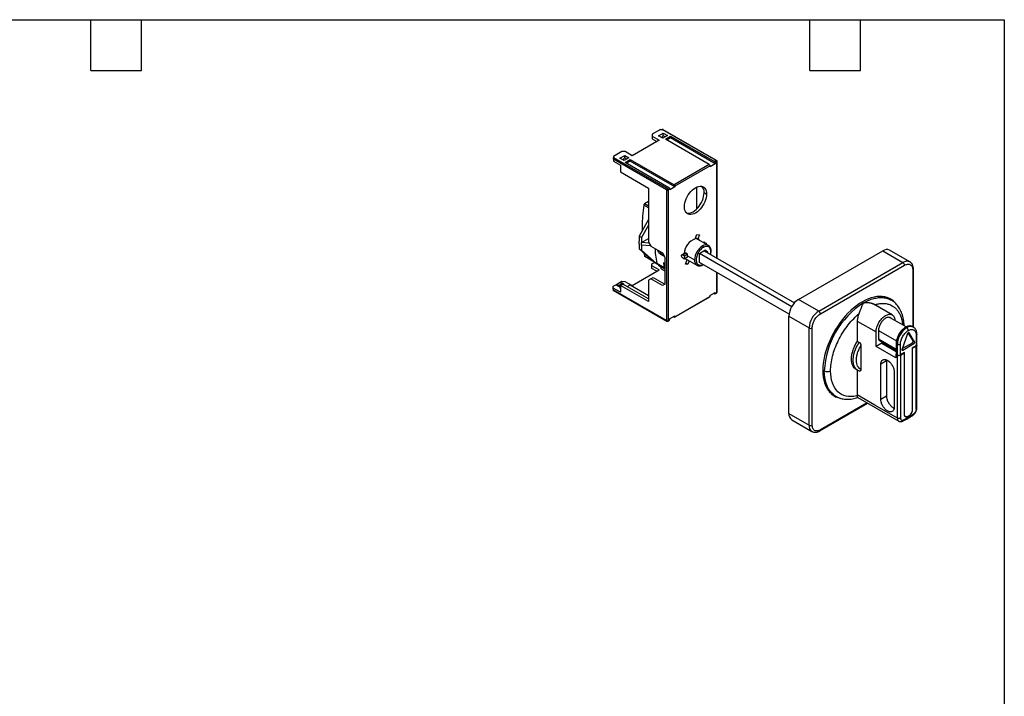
# Model space of a CAD drawing. Header units: millimetres. Extents: x 6 to 273, y 6 to 210.
# Tile 5 of 5: x 125 to 273, y 108 to 210. Entities that reach past the tile are written whole.
import ezdxf

# ---------------------------------------------------------------- set-up
doc = ezdxf.new("R2010")
doc.units = ezdxf.units.MM
doc.layers.add('TEXT', color=140, linetype='Continuous', lineweight=25)

msp = doc.modelspace()

# ---------------------------------------------------------------- linework, layer by layer
for p, q in [((220.1586, 192.3409), (220.1582, 191.9324)), ((221.4314, 193.074), (220.1586, 192.3409)), ((220.1586, 192.3409), (220.1586, 192.0691)), ((221.1485, 192.0956), (221.8556, 192.5029)), ((221.4314, 193.074), (221.6671, 193.0738)), ((229.7752, 188.3931), (221.6671, 193.0738)), ((229.8584, 188.4012), (221.8326, 193.0345)), ((221.8552, 192.0944), (221.8556, 192.5029)), ((221.8556, 192.5029), (222.4685, 192.1491)), ((221.2428, 191.4432), (217.1887, 189.1083)), ((220.1586, 192.0691), (220.1582, 191.6606)), ((220.1582, 191.9324), (220.1582, 191.6606)), ((220.1582, 191.6606), (220.8884, 191.2391)), ((220.1586, 192.0691), (221.2428, 191.4432)), ((221.7614, 191.7419), (221.1485, 192.0956)), ((221.7371, 191.7559), (221.7374, 192.0265)), ((221.8552, 192.0944), (221.7374, 192.0265)), ((222.4685, 192.1491), (221.7614, 191.7419)), ((222.114, 191.945), (221.8552, 192.0944)), ((222.162, 191.6193), (222.9399, 192.0672)), ((228.7617, 187.8094), (222.162, 191.6193)), ((222.9396, 191.7949), (222.3981, 191.483)), ((222.9399, 192.0672), (222.9396, 191.7949)), ((229.6571, 187.917), (222.9396, 191.7949)), ((222.9399, 192.0672), (229.5395, 188.2573)), ((215.6331, 189.7346), (214.3603, 189.0015)), ((216.1045, 189.7343), (215.6331, 189.7346)), ((217.1887, 189.1083), (216.1045, 189.7343)), ((214.3603, 189.0015), (214.3599, 188.593)), ((214.3602, 188.5936), (214.3599, 188.3212)), ((214.3599, 188.593), (214.3599, 188.3212)), ((214.3599, 188.3212), (215.4441, 187.6953)), ((222.3505, 183.9809), (214.3602, 188.5936)), ((214.3603, 189.0015), (214.3603, 188.8656)), ((214.3603, 188.8656), (222.4685, 184.1849)), ((215.3503, 188.7562), (216.0574, 189.1635)), ((215.9631, 188.4025), (215.3503, 188.7562)), ((215.9389, 188.4692), (215.8931, 188.4429)), ((215.9389, 188.4692), (215.9391, 188.6871)), ((216.0569, 188.755), (215.9391, 188.6871)), ((216.6702, 188.8097), (215.9631, 188.4025)), ((216.0569, 188.755), (216.0574, 189.1635)), ((216.3157, 188.6056), (216.0569, 188.755)), ((216.0574, 189.1635), (216.6702, 188.8097)), ((216.1045, 188.1305), (216.8823, 188.5785)), ((222.7042, 184.3206), (216.1045, 188.1305)), ((216.882, 188.3062), (216.3405, 187.9943)), ((216.8823, 188.5785), (216.882, 188.3062)), ((223.5996, 184.4282), (216.882, 188.3062)), ((216.8823, 188.5785), (223.482, 184.7686)), ((228.7617, 187.8094), (223.482, 184.7686)), ((229.6571, 187.917), (228.8793, 187.469)), ((229.7752, 188.3931), (229.5395, 188.2573)), ((229.6572, 188.0531), (229.6571, 187.917)), ((229.8929, 188.1889), (229.6572, 188.0531)), ((229.8783, 173.7645), (229.8929, 188.1889)), ((229.927, 173.7363), (229.9418, 188.2567)), ((215.4441, 187.6953), (215.4431, 186.6876)), ((215.4431, 186.6876), (219.6386, 184.2656)), ((228.8794, 187.6052), (223.5997, 184.5644)), ((228.8793, 187.469), (228.8794, 187.6052)), ((219.6386, 184.2656), (219.6303, 176.1499)), ((222.3505, 183.9809), (222.3305, 164.3724)), ((222.4685, 184.1849), (222.7042, 184.3206)), ((222.5862, 183.9807), (222.5662, 164.3722)), ((222.8219, 184.1164), (222.5862, 183.9807)), ((223.5996, 184.4282), (222.8217, 183.9803)), ((222.8217, 183.9803), (222.8219, 184.1164)), ((223.5997, 184.5644), (223.5996, 184.4282)), ((226.8234, 184.4002), (226.8201, 181.0889)), ((227.9798, 183.5776), (228.3333, 183.3735)), ((219.6365, 182.2412), (219.0275, 181.8896)), ((219.6358, 181.5384), (219.0275, 181.8896)), ((219.6356, 181.2901), (218.9112, 181.7083)), ((225.3929, 180.5382), (225.3114, 180.5894)), ((219.6338, 179.5406), (218.2527, 177.0469)), ((219.6329, 178.6966), (218.6062, 176.8428)), ((218.6062, 176.8428), (218.2527, 177.0469)), ((218.2527, 177.0469), (218.2527, 176.2984)), ((218.2527, 175.8901), (218.2527, 176.2984)), ((218.6062, 176.8428), (218.6062, 176.0943)), ((218.6062, 176.0943), (219.6309, 176.6858)), ((219.7075, 176.0161), (218.6062, 176.0943)), ((218.6062, 175.686), (218.6062, 176.0943)), ((219.6303, 176.1499), (219.9835, 175.5373)), ((226.6615, 176.6581), (226.9068, 177.289)), ((228.6215, 175.6556), (226.7025, 176.7635)), ((226.7182, 176.8039), (227.0287, 176.6246)), ((226.9068, 177.289), (227.274, 177.2555)), ((227.274, 177.2555), (227.0287, 176.6246)), ((227.9246, 176.1211), (227.8699, 176.0895)), ((227.948, 176.0445), (228.0579, 176.1079)), ((228.0579, 176.1079), (228.3172, 175.9582)), ((228.3172, 175.9582), (228.2072, 175.8948)), ((228.3172, 175.8313), (228.3172, 175.9582)), ((218.2527, 175.8901), (218.2527, 175.1416)), ((218.2527, 175.1416), (218.6062, 174.9375)), ((218.2527, 175.1416), (220.5333, 173.1104)), ((219.9528, 175.5904), (218.6062, 175.686)), ((218.6062, 175.686), (218.6062, 174.9375)), ((218.6062, 174.9375), (220.8868, 172.9063)), ((218.9506, 174.52), (219.0177, 174.0734)), ((219.9835, 175.5373), (221.7512, 174.5168)), ((221.7512, 174.5168), (222.1044, 173.9042)), ((225.0906, 174.4851), (224.6483, 174.2298)), ((224.7816, 174.2166), (225.2206, 174.47)), ((225.4799, 174.3203), (225.2206, 174.47)), ((227.2683, 174.4548), (228.0697, 174.9174)), ((241.1308, 166.4521), (227.2683, 174.4548)), ((227.2683, 173.0394), (227.2683, 174.4548)), ((227.9754, 174.863), (241.5465, 167.0285)), ((228.0696, 174.9174), (228.4939, 174.6724)), ((228.4939, 174.6724), (228.0697, 174.9174)), ((228.4939, 174.6724), (228.4939, 174.5636)), ((242.1647, 167.5438), (254.7983, 174.8371)), ((254.7983, 174.8371), (257.8389, 173.0818)), ((258.8721, 173.1841), (255.8316, 174.9394)), ((219.0177, 174.0734), (220.2523, 173.3606)), ((219.05, 174.022), (220.3567, 173.2676)), ((220.1387, 172.8686), (220.5394, 173.0994)), ((220.5333, 173.1104), (220.8868, 172.9063)), ((220.5394, 173.0994), (220.5459, 173.1031)), ((220.5394, 173.0994), (221.2465, 172.6912)), ((220.5394, 173.0994), (220.5523, 173.0994)), ((220.8679, 173.0053), (221.9875, 172.3589)), ((220.9002, 172.9539), (222.0198, 172.3075)), ((221.4315, 174.3602), (221.9029, 174.088)), ((222.1034, 172.9228), (221.8695, 173.0577)), ((221.9705, 172.9628), (222.1033, 172.8861)), ((222.1044, 173.9042), (222.1002, 169.8191)), ((224.7816, 174.2166), (225.0409, 174.0669)), ((224.7816, 173.7811), (225.0409, 173.6314)), ((225.4799, 174.3203), (225.0409, 174.0669)), ((225.0409, 174.0669), (225.0409, 173.6314)), ((225.4799, 173.8848), (225.0409, 173.6314)), ((225.1614, 173.6888), (226.905, 172.6822)), ((225.1827, 172.8545), (225.4279, 173.4854)), ((225.2393, 173.0003), (225.5498, 172.821)), ((225.2693, 173.577), (225.4279, 173.4854)), ((225.2884, 173.5659), (225.2884, 173.6154)), ((225.3355, 173.5882), (225.3355, 173.5387)), ((225.3849, 173.5102), (225.4006, 173.5507)), ((225.4652, 174.0941), (226.5494, 173.4682)), ((225.7542, 173.3465), (225.5498, 172.821)), ((240.7264, 165.3247), (227.2683, 173.0939)), ((227.3154, 173.0666), (227.2683, 173.0394)), ((245.2052, 165.7886), (257.8389, 173.0818)), ((258.851, 173.1912), (258.7596, 173.2357)), ((217.1689, 169.636), (221.223, 171.9709)), ((220.1383, 172.4601), (220.1387, 172.8686)), ((220.1383, 172.1883), (220.1387, 172.5968)), ((220.1383, 172.1883), (220.1383, 172.4601)), ((220.8685, 171.7668), (220.1383, 172.1883)), ((220.1387, 172.5968), (220.1387, 172.8686)), ((221.223, 171.9709), (220.1387, 172.5968)), ((220.9348, 172.9339), (220.8868, 172.9063)), ((221.1287, 172.6233), (221.2465, 172.6912)), ((221.5296, 172.3918), (221.1287, 172.6233)), ((221.2465, 172.6912), (221.2466, 172.7539)), ((221.655, 172.5182), (221.4827, 172.4189)), ((221.5294, 172.1474), (221.5297, 172.4197)), ((221.5294, 172.1474), (222.1022, 171.8167)), ((221.5297, 172.4197), (221.6778, 172.505)), ((222.1025, 172.089), (221.5297, 172.4197)), ((225.5498, 172.821), (225.1827, 172.8545)), ((229.873, 168.5804), (229.876, 171.5884)), ((229.9218, 168.6482), (229.9248, 171.5603)), ((245.4409, 165.3803), (258.0746, 172.6736)), ((259.3002, 171.9658), (259.3002, 163.4438)), ((259.3979, 163.3874), (259.3979, 172.1019)), ((214.7412, 169.76), (215.2126, 170.0315)), ((215.2126, 170.0315), (215.6133, 170.2623)), ((215.6842, 169.9772), (215.2126, 170.0315)), ((215.6133, 170.2623), (216.0847, 170.2619)), ((216.0847, 170.2619), (217.1689, 169.636)), ((219.6245, 170.4308), (219.6212, 167.2171)), ((219.9785, 170.6352), (219.6245, 170.4308)), ((219.9785, 170.6352), (220.332, 170.8388)), ((221.7462, 169.6147), (219.9785, 170.6352)), ((220.332, 170.8388), (222.0993, 169.8185)), ((214.3392, 168.9291), (222.365, 164.2959)), ((214.3401, 169.1207), (214.3405, 169.5292)), ((214.3401, 169.1207), (214.3401, 168.9848)), ((214.3405, 169.2574), (214.3402, 168.9851)), ((214.3402, 168.9851), (222.3305, 164.3724)), ((214.3402, 168.9851), (214.3402, 168.9849)), ((222.3305, 164.3722), (214.3402, 168.9849)), ((214.3405, 169.5292), (214.7412, 169.76)), ((214.3405, 169.2574), (214.3405, 169.5292)), ((215.4247, 168.6315), (214.3405, 169.2574)), ((214.7412, 169.76), (215.4255, 169.365)), ((214.7412, 169.76), (215.2128, 169.7057)), ((215.2128, 169.7057), (215.6842, 169.9772)), ((215.2128, 169.7057), (215.4257, 169.5828)), ((215.3304, 169.2839), (215.4254, 169.3386)), ((215.4253, 169.2291), (215.3304, 169.2839)), ((215.4257, 169.6392), (215.4247, 168.6315)), ((215.4257, 169.6392), (215.7793, 169.8428)), ((219.6212, 167.2171), (215.4257, 169.6392)), ((215.9199, 169.8412), (215.6842, 169.9772)), ((219.6216, 167.6246), (215.7793, 169.8428)), ((215.8509, 169.8014), (215.9199, 169.8412)), ((215.9198, 169.7616), (215.9199, 169.8412)), ((216.4165, 169.4749), (216.8628, 169.7319)), ((216.8628, 169.7319), (219.6222, 168.1389)), ((222.1002, 169.8191), (221.7462, 169.6147)), ((228.8596, 168.1328), (229.6374, 168.5808)), ((229.6373, 168.4446), (229.6374, 168.5808)), ((229.6373, 168.4446), (229.873, 168.5804)), ((223.5451, 164.8795), (228.8248, 167.9203)), ((223.5797, 164.9559), (228.8595, 167.9967)), ((228.8596, 168.1328), (228.8595, 167.9967)), ((229.5193, 168.3765), (229.4011, 168.4447)), ((229.6026, 168.3682), (229.8383, 168.504)), ((245.2052, 165.7886), (242.1647, 167.5438)), ((256.0891, 167.439), (255.6884, 167.6703)), ((256.2225, 165.2205), (253.3677, 166.8685)), ((222.5315, 164.2958), (222.7672, 164.4316)), ((222.5662, 164.3722), (222.8019, 164.5079)), ((222.802, 164.6441), (222.8019, 164.5079)), ((222.802, 164.6441), (223.5799, 165.0921)), ((223.4617, 164.8878), (223.3436, 164.956)), ((223.5797, 164.9559), (223.5799, 165.0921)), ((240.7033, 165.0127), (243.7439, 163.2574)), ((240.7033, 150.4238), (240.7033, 165.0127)), ((250.9799, 164.3048), (250.9799, 161.2767)), ((250.9799, 164.3048), (253.8084, 162.672)), ((255.838, 164.8266), (255.7796, 164.8483)), ((258.2966, 163.4073), (255.838, 164.8266)), ((243.7439, 148.6686), (243.7439, 163.2574)), ((244.2153, 148.6686), (244.2153, 163.2574)), ((253.8084, 160.4673), (253.8084, 162.672)), ((254.1619, 162.8761), (254.1855, 162.8897)), ((254.164, 162.9021), (254.1855, 162.8897)), ((254.1855, 162.8897), (254.1855, 161.556)), ((254.1855, 162.8897), (256.8594, 161.3461)), ((259.4045, 163.3836), (259.2866, 163.4516)), ((250.9799, 161.2767), (251.2864, 161.0998)), ((256.8237, 160.033), (254.1855, 161.556)), ((254.2545, 161.4034), (256.8237, 159.9203)), ((254.6569, 161.1711), (254.6569, 160.9572)), ((258.5359, 162.4226), (257.6935, 160.0794)), ((259.3513, 161.3085), (258.6029, 162.5264)), ((258.7447, 162.5431), (258.6964, 162.571)), ((259.587, 161.1725), (258.7447, 162.5431)), ((259.587, 161.1725), (259.3513, 161.3085)), ((259.8188, 162.1958), (259.8188, 160.5627)), ((259.9164, 160.6987), (259.9164, 162.3358)), ((251.5221, 160.6096), (251.5221, 157.0313)), ((254.6569, 160.9572), (253.8084, 160.4673)), ((256.7546, 158.7665), (253.8084, 160.4673)), ((254.6569, 160.9572), (256.8237, 159.7063)), ((256.8237, 160.9711), (256.8237, 159.3381)), ((256.8725, 160.9031), (256.9903, 160.8351)), ((256.8725, 159.27), (256.8725, 160.9031)), ((256.9903, 159.202), (256.9903, 160.8351)), ((257.4617, 159.202), (257.4617, 160.8351)), ((257.7979, 159.9404), (257.6801, 160.0085)), ((257.7266, 160.1714), (259.2469, 161.049)), ((257.7979, 159.9404), (259.4826, 160.913)), ((259.8188, 160.5627), (259.2059, 160.2089)), ((259.2059, 160.2089), (259.2059, 150.9548)), ((259.2059, 160.1817), (259.2295, 160.1681)), ((259.8188, 160.5082), (259.2295, 160.1681)), ((259.2295, 160.1681), (259.2295, 150.9684)), ((259.4826, 160.913), (259.2469, 161.049)), ((259.8188, 151.0923), (259.8188, 160.5082)), ((259.9164, 151.2284), (259.9164, 160.6443)), ((255.364, 158.3035), (254.5155, 157.8136)), ((255.3778, 158.4568), (255.364, 158.3035)), ((255.364, 158.3035), (255.364, 153.0232)), ((256.7546, 159.2836), (256.8279, 159.3259)), ((256.7546, 159.2836), (256.7546, 158.7665)), ((256.9903, 159.1476), (256.7546, 159.2836)), ((256.9903, 159.202), (256.8725, 159.27)), ((256.9903, 149.7316), (256.9903, 159.1476)), ((258.0746, 159.5558), (257.4617, 159.202)), ((258.051, 159.4877), (257.4617, 159.1476)), ((257.4617, 159.1476), (257.4617, 149.7316)), ((258.0039, 159.5149), (258.051, 159.4877)), ((258.051, 150.288), (258.051, 159.4877)), ((258.0746, 150.3016), (258.0746, 159.5558)), ((246.0302, 156.8202), (245.8066, 156.9493)), ((250.7443, 157.0918), (251.0507, 156.9149)), ((250.9799, 156.9558), (250.9799, 153.2014)), ((254.5155, 152.5333), (254.5155, 157.8136)), ((256.5189, 156.6571), (256.5189, 151.3768)), ((247.3557, 153.2362), (247.7564, 153.0049)), ((251.0352, 152.8312), (257.1975, 149.2738)), ((255.364, 153.0232), (254.5155, 152.5333)), ((245.3684, 147.8062), (252.5541, 151.9544)), ((252.4564, 152.0107), (245.4409, 147.9608)), ((259.2059, 150.982), (259.2295, 150.9684)), ((240.7033, 150.4238), (243.7439, 148.6686)), ((241.1314, 149.4776), (244.172, 147.7224)), ((258.051, 150.3153), (258.0746, 150.3016)), ((258.1565, 149.9837), (258.2403, 149.9354))]:
    msp.add_line(p, q)
at = {"flags": 128}
for points in [[(225.0335, 181.4685), (225.0503, 181.7494), (225.1003, 182.0439), (225.1826, 182.3461), (225.2954, 182.6498), (225.4365, 182.9489), (225.6029, 183.2372), (225.7914, 183.5089), (225.998, 183.7584), (226.2186, 183.9807), (226.4486, 184.1713), (226.6834, 184.3263), (226.9182, 184.4424), (227.1482, 184.5174), (227.3688, 184.5498), (227.5754, 184.5388), (227.7639, 184.4846), (227.9303, 184.3885), (228.0714, 184.2523), (228.1842, 184.0789), (228.2665, 183.8717), (228.3165, 183.6349), (228.3333, 183.3735)], [(228.3333, 183.3735), (228.3165, 183.0926), (228.2665, 182.7981), (228.1842, 182.4959), (228.0714, 182.1922), (227.9303, 181.8932), (227.7639, 181.6048), (227.5754, 181.3331), (227.3688, 181.0836), (227.1482, 180.8613), (226.9182, 180.6707), (226.6834, 180.5157), (226.4486, 180.3996), (226.2186, 180.3246), (225.998, 180.2922), (225.7914, 180.3032), (225.6029, 180.3574), (225.4365, 180.4535), (225.2954, 180.5897), (225.1826, 180.7631), (225.1003, 180.9703), (225.0503, 181.2071), (225.0335, 181.4685)], [(225.3535, 180.5256), (225.4378, 180.5074), (225.6444, 180.4963), (225.865, 180.5287), (226.095, 180.6037), (226.3298, 180.7198), (226.5647, 180.8748), (226.7947, 181.0654), (227.0152, 181.2877), (227.2219, 181.5372), (227.4103, 181.8089), (227.5768, 182.0973), (227.7178, 182.3963), (227.8307, 182.7), (227.9129, 183.0022), (227.963, 183.2967), (227.9798, 183.5776)], [(259.3002, 171.9658), (259.3725, 172.0282), (259.3979, 172.1019), (259.3979, 172.1019)], [(256.7582, 166.9307), (256.6751, 167.0273), (256.4108, 167.2883), (256.1205, 167.5103), (255.8058, 167.692), (255.4684, 167.8325), (255.1103, 167.931), (254.7335, 167.9868), (254.34, 167.9998), (253.9321, 167.9699), (253.512, 167.8971), (253.0821, 167.7819), (252.6448, 167.625), (252.2025, 167.4273), (251.7578, 167.1897), (251.313, 166.9138), (250.8707, 166.6009), (250.4334, 166.2529), (250.0035, 165.8717), (249.5834, 165.4594), (249.1755, 165.0184), (248.782, 164.5511), (248.4052, 164.0601), (248.0471, 163.5482), (247.7097, 163.0182), (247.395, 162.4731), (247.1047, 161.916), (246.8404, 161.3499), (246.6036, 160.778), (246.3957, 160.2036), (246.2177, 159.6298), (246.0707, 159.0598), (245.9555, 158.4969), (245.8727, 157.9441), (245.8229, 157.4047), (245.8063, 156.8815)], [(256.8725, 160.9031), (256.8899, 161.1686), (256.9417, 161.4477), (257.0266, 161.7335), (257.1426, 162.0189), (257.2867, 162.297), (257.4555, 162.5608), (257.6447, 162.804), (257.8497, 163.0204), (258.0655, 163.2048), (258.2867, 163.3526), (258.5079, 163.4602), (258.7237, 163.525), (258.9287, 163.5452), (259.118, 163.5206), (259.2866, 163.4516)], [(251.0419, 156.9201), (250.878, 157.0381), (250.7135, 157.2132), (250.5788, 157.4267), (250.4759, 157.6755), (250.4065, 157.9557), (250.3715, 158.2633), (250.3715, 158.5935), (250.4065, 158.9414), (250.4759, 159.3018), (250.5788, 159.6693), (250.7135, 160.0384), (250.878, 160.4034), (251.0699, 160.759), (251.2864, 161.0998)], [(245.8063, 156.8815), (245.8229, 156.3775), (245.8727, 155.8955), (245.9555, 155.4383), (246.0707, 155.0084), (246.2177, 154.6081), (246.3957, 154.2398), (246.6036, 153.9055), (246.8404, 153.607), (247.1047, 153.3461), (247.395, 153.1241), (247.7097, 152.9424), (248.0471, 152.8019), (248.3895, 152.7067)], [(247.7564, 153.0049), (247.6303, 153.0822), (247.3381, 153.3005), (247.0721, 153.5583), (246.8336, 153.854), (246.6241, 154.186), (246.4448, 154.5523), (246.2967, 154.9509), (246.1806, 155.3795), (246.0972, 155.8357), (246.047, 156.3168), (246.0302, 156.8202)], [(256.9903, 149.7316), (253.6245, 151.6747), (250.9799, 153.2014)]]:
    msp.add_lwpolyline(points, dxfattribs=at)
for centre, radius, start, end in [((228.6238, 187.5938), 0.2559, 2.536225, 57.385957), ((229.4016, 188.0418), 0.2559, 2.536225, 57.385957), ((229.8239, 188.3249), 0.0837, 65.670236, 125.549878), ((229.6373, 188.1775), 0.2559, 2.536225, 57.385957), ((229.7751, 188.2569), 0.1667, 359.941655, 60.002688), ((229.8585, 188.2651), 0.0837, 294.304054, 354.240277), ((222.6063, 183.969), 0.2561, 122.566525, 177.355628), ((222.4685, 184.2085), 0.2564, 242.601114, 297.321016), ((222.3306, 183.9694), 0.2559, 2.536225, 57.385957), ((222.5663, 184.1051), 0.2559, 2.536225, 57.385957), ((223.3441, 184.5531), 0.2559, 2.536225, 57.385957), ((226.7112, 183.6728), 1.2721, 355.706987, 41.788079), ((227.4722, 174.2998), 2.4938, 108.969392, 177.189484), ((226.4286, 176.238), 0.6429, 37.049606, 50.933429), ((226.8036, 176.0533), 0.6141, 36.814669, 68.500677), ((229.1737, 173.3547), 2.6268, 122.476398, 177.523602), ((228.266, 174.87), 0.8624, 65.65152, 125.658938), ((227.6252, 175.3549), 0.2561, 2.605478, 57.394522), ((228.5954, 174.1294), 1.4285, 118.498791, 120.002966), ((255.4026, 174.0028), 1.0301, 65.392714, 125.917745), ((240.6002, 175.8599), 18.9391, 188.508658, 190.65276), ((225.6559, 174.0606), 0.6188, 215.960984, 248.386945), ((227.3828, 173.3722), 0.8389, 173.431055, 235.597831), ((258.4432, 172.2475), 1.0302, 65.403448, 125.916785), ((258.4487, 172.2109), 1.0632, 67.381133, 124.999145), ((257.5628, 172.6503), 0.5123, 2.605477, 57.394522), ((222.1031, 172.4519), 0.1667, 240.029384, 269.853481), ((229.7551, 168.6484), 0.1667, 299.938889, 359.941655), ((229.7911, 168.5715), 0.0823, 304.949478, 6.227282), ((229.8385, 168.6566), 0.0837, 294.304054, 354.240277), ((228.78, 167.9867), 0.0801, 303.994668, 7.182092), ((229.5653, 168.433), 0.0729, 230.853937, 9.156727), ((243.8535, 164.8814), 3.1529, 122.386856, 177.613144), ((254.2741, 165.214), 2.8344, 60.068726, 74.761875), ((254.2959, 165.2667), 2.8613, 47.362962, 57.192139), ((246.894, 163.1261), 3.1529, 122.386856, 177.613144), ((258.8024, 156.2504), 12.7849, 122.554756, 177.445245), ((222.4098, 164.3621), 0.0799, 172.748859, 235.93896), ((222.4485, 164.6), 0.2564, 242.601114, 297.321016), ((222.4878, 164.3722), 0.1573, 179.941646, 179.999993), ((222.4484, 164.4402), 0.1667, 240.002688, 299.938889), ((222.4868, 164.3622), 0.0801, 303.994668, 7.182092), ((222.7201, 164.499), 0.0823, 304.949478, 6.227282), ((223.5078, 164.9443), 0.0729, 230.853937, 9.156727), ((243.9796, 163.7123), 0.5123, 242.609672, 297.390329), ((260.0389, 160.708), 3.0512, 122.386856, 177.613144), ((258.9894, 162.4772), 0.9969, 65.392713, 125.917745), ((258.1285, 162.853), 0.5123, 2.605517, 57.394519), ((257.226, 161.29), 0.5123, 242.609672, 297.39033), ((246.5016, 157.73), 1.0247, 242.609691, 297.390091), ((248.7757, 155.6893), 2.8344, 225.243677, 239.936475), ((248.7421, 155.6466), 2.8641, 242.815641, 253.202926), ((259.7496, 151.245), 0.1676, 294.374661, 354.305207), ((241.7112, 150.3099), 1.0143, 173.549066, 235.138754), ((257.4904, 149.6815), 0.5026, 174.272329, 233.62948), ((244.7517, 148.5546), 1.0142, 173.548071, 235.149503)]:
    msp.add_arc(centre, radius, start, end)
for points, knots in [([(221.8317, 193.033), (221.8266, 193.0364), (221.8014, 193.0536), (221.7439, 193.069), (221.6925, 193.0722), (221.6671, 193.0738)], [0, 0, 0, 0, 0.11233437, 0.56099623, 1, 1, 1, 1]), ([(214.3602, 188.5936), (214.3602, 188.6096), (214.3602, 188.6298), (214.3602, 188.6766), (214.3602, 188.7031), (214.3603, 188.7562), (214.3603, 188.7827), (214.3603, 188.8294), (214.3603, 188.8496), (214.3603, 188.8656)], [0, 0, 0, 0, 0.25, 0.25, 0.5, 0.5, 0.75, 0.75, 1, 1, 1, 1]), ([(219.0275, 181.8896), (218.9998, 181.8736), (218.9722, 181.846), (218.9301, 181.7803), (218.9156, 181.7424), (218.9112, 181.7083)], [0, 0, 0, 0, 0.5, 0.5, 1, 1, 1, 1]), ([(218.9112, 181.7083), (218.8493, 181.1618), (218.7257, 180.0687), (218.6573, 178.7712), (218.6733, 178.0386), (218.6782, 177.8151)], [0, 0, 0, 0, 0.41005082, 0.82010164, 1, 1, 1, 1]), ([(228.0579, 176.1079), (228.0329, 176.1193), (227.983, 176.1422), (227.944, 176.1281), (227.9246, 176.1211)], [0, 0, 0, 0, 0.500051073, 1, 1, 1, 1]), ([(220.5878, 175.1884), (220.6162, 174.8467), (220.6786, 174.0963), (220.8012, 173.39), (220.8679, 173.0053)], [0, 0, 0, 0, 0.45532739, 1, 1, 1, 1]), ([(220.9385, 174.986), (220.9953, 174.8557), (221.1127, 174.5864), (221.324, 174.4388), (221.4331, 174.3626)], [0, 0, 0, 0, 0.48372306, 1, 1, 1, 1]), ([(222.0232, 174.0449), (221.9903, 174.0538), (221.8263, 174.0981), (221.6146, 174.326), (221.4395, 174.5526), (221.4029, 174.7162), (221.4025, 174.7181)], [0, 0, 0, 0, 0.11096142, 0.55288085, 0.99480028, 1, 1, 1, 1]), ([(225.2206, 174.47), (225.199, 174.4796), (225.1638, 174.4952), (225.1156, 174.4946), (225.0923, 174.4843), (225.0799, 174.4789)], [0, 0, 0, 0, 0.42970778, 0.69760488, 1, 1, 1, 1]), ([(227.8811, 175.3665), (227.7902, 175.3065), (227.6051, 175.1843), (227.3388, 174.9036), (227.1025, 174.5645), (226.9223, 174.1903), (226.8123, 173.8213), (226.774, 173.4809), (226.804, 173.1788), (226.906, 172.9285), (227.0791, 172.752), (227.3101, 172.6754), (227.5539, 172.6868), (227.7184, 172.7613), (227.789, 172.7932)], [0, 0, 0, 0, 0.08138884, 0.16583772, 0.25449518, 0.34305547, 0.42756043, 0.50899166, 0.59035594, 0.67483017, 0.76348762, 0.85204793, 0.936548, 1, 1, 1, 1]), ([(228.9202, 174.3175), (228.9269, 174.339), (228.9698, 174.4775), (228.9846, 174.7203), (228.9593, 175.023), (228.856, 175.2732), (228.6832, 175.4495), (228.4522, 175.527), (228.1894, 175.5116), (228.0045, 175.4265), (227.9138, 175.3848)], [0, 0, 0, 0, 0.02465372, 0.15917282, 0.29358133, 0.43312727, 0.57958363, 0.7258795, 0.86546814, 1, 1, 1, 1]), ([(228.9556, 174.2971), (228.9732, 174.3708), (229.0102, 174.526), (229.03, 174.7545), (229.0217, 174.9785), (228.9798, 175.1846), (228.9058, 175.3676), (228.7989, 175.5174), (228.6992, 175.6141), (228.6308, 175.6467), (228.6147, 175.6543)], [0, 0, 0, 0, 0.12659037, 0.2666087, 0.40738494, 0.54864373, 0.68901343, 0.8264176, 0.95928374, 1, 1, 1, 1]), ([(219.0177, 174.0734), (219.0213, 174.0602), (219.0276, 174.0375), (219.0441, 174.0278), (219.051, 174.0237)], [0, 0, 0, 0, 0.58144241, 1, 1, 1, 1]), ([(220.8679, 173.0053), (220.8716, 172.9921), (220.8779, 172.9694), (220.8944, 172.9596), (220.9013, 172.9555)], [0, 0, 0, 0, 0.581442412, 1, 1, 1, 1]), ([(221.8695, 173.0577), (221.8892, 173.0324), (221.9186, 172.9945), (221.9587, 172.9725), (221.972, 172.9653)], [0, 0, 0, 0, 0.66907704, 1, 1, 1, 1]), ([(224.7816, 173.7811), (224.7323, 173.8096), (224.6832, 173.8614), (224.6134, 173.9823), (224.5931, 174.0507), (224.5931, 174.1647), (224.6134, 174.2096), (224.6832, 174.2499), (224.7323, 174.2451), (224.7816, 174.2166)], [0, 0, 0, 0, 0.25, 0.25, 0.5, 0.5, 0.75, 0.75, 1, 1, 1, 1]), ([(225.4652, 174.0941), (225.4653, 174.1124), (225.4657, 174.149), (225.4686, 174.2053), (225.4731, 174.2623), (225.4776, 174.301), (225.4799, 174.3203)], [0, 0, 0, 0, 0.25019047, 0.5, 0.74980953, 1, 1, 1, 1]), ([(225.4799, 173.8848), (225.4776, 173.9016), (225.4731, 173.935), (225.4686, 173.9868), (225.4657, 174.0397), (225.4653, 174.0759), (225.4652, 174.0941)], [0, 0, 0, 0, 0.25019047, 0.5, 0.74980953, 1, 1, 1, 1]), ([(259.3979, 172.1019), (259.3969, 172.1475), (259.3941, 172.2783), (259.3629, 172.4834), (259.2944, 172.6984), (259.194, 172.8884), (259.0639, 173.0442), (258.9452, 173.1476), (258.8677, 173.1834), (258.851, 173.1912)], [0, 0, 0, 0, 0.09746155, 0.27953615, 0.46112212, 0.6200708, 0.79076827, 0.95473323, 1, 1, 1, 1]), ([(259.3978, 172.0858), (259.3972, 172.1315), (259.3955, 172.2627), (259.3662, 172.4688), (259.2998, 172.6852), (259.2014, 172.8771), (259.0729, 173.035), (258.958, 173.1387), (258.8838, 173.1744), (258.87, 173.181)], [0, 0, 0, 0, 0.09801535, 0.28127619, 0.46418519, 0.62455592, 0.79681804, 0.96223815, 1, 1, 1, 1]), ([(221.9875, 172.3589), (222.0062, 172.3504), (222.0401, 172.335), (222.0833, 172.3385), (222.1028, 172.3401)], [0, 0, 0, 0, 0.55055104, 1, 1, 1, 1]), ([(221.9875, 172.3589), (221.9928, 172.34), (221.9994, 172.3168), (222.0177, 172.3108), (222.0211, 172.3096)], [0, 0, 0, 0, 0.81461788, 1, 1, 1, 1]), ([(226.9118, 172.6835), (226.9454, 172.6646), (227.0276, 172.6182), (227.1786, 172.5872), (227.3554, 172.5848), (227.5415, 172.6213), (227.7067, 172.6827), (227.8085, 172.7381), (227.8466, 172.7589)], [0, 0, 0, 0, 0.1271359, 0.31102607, 0.49654917, 0.68697345, 0.8827484, 1, 1, 1, 1]), ([(258.0746, 172.6736), (258.219, 172.757), (258.3749, 172.8165), (258.6012, 172.8437), (258.6752, 172.8425), (258.8153, 172.8176), (258.8814, 172.7939), (259.0011, 172.7248), (259.0546, 172.6794), (259.1463, 172.5705), (259.1843, 172.507), (259.2739, 172.2973), (259.3002, 172.1326), (259.3002, 171.9658)], [0, 0, 0, 0, 0.25, 0.25, 0.375, 0.375, 0.5, 0.5, 0.625, 0.625, 0.75, 0.75, 1, 1, 1, 1]), ([(259.3978, 172.1016), (259.3932, 172.0762), (259.3841, 172.0253), (259.3282, 171.9857), (259.3002, 171.9658)], [0, 0, 0, 0, 0.49913255, 1, 1, 1, 1]), ([(214.3402, 168.9849), (214.3402, 168.9689), (214.3402, 168.9545), (214.3401, 168.9343), (214.3401, 168.9286), (214.3401, 168.9286), (214.3401, 168.9343), (214.3401, 168.9544), (214.3401, 168.9688), (214.3401, 168.9848)], [0, 0, 0, 0, 0.25, 0.25, 0.5, 0.5, 0.75, 0.75, 1, 1, 1, 1]), ([(251.9227, 167.0264), (252.1799, 167.1636), (252.6941, 167.438), (253.4522, 167.6948), (254.1844, 167.8327), (254.8766, 167.8358), (255.5232, 167.7181), (255.9005, 167.532), (256.0891, 167.439)], [0, 0, 0, 0, 0.16668389, 0.33336777, 0.50005166, 0.66673554, 0.83341943, 1, 1, 1, 1]), ([(251.9227, 167.0264), (251.9732, 167.0353), (252.0674, 167.0517), (252.1976, 167.066), (252.3065, 167.0737), (252.4294, 167.0779), (252.5671, 167.0758), (252.7191, 167.0636), (252.8658, 167.0426), (253.0067, 167.0123), (253.1394, 166.9719), (253.2629, 166.9255), (253.3303, 166.8858), (253.3657, 166.8649)], [0, 0, 0, 0, 0.09396094, 0.17510408, 0.243417, 0.29891691, 0.40831492, 0.50828794, 0.59887144, 0.70684764, 0.8067523, 0.8987159, 1, 1, 1, 1]), ([(258.0063, 163.5749), (258.0063, 163.5868), (258.0063, 163.7642), (257.9772, 164.0928), (257.916, 164.5569), (257.8195, 164.9986), (257.6924, 165.4175), (257.5339, 165.81), (257.3454, 166.1736), (257.1282, 166.5059), (256.8845, 166.8051), (256.6155, 167.0684), (256.3474, 167.2832), (256.1598, 167.3933), (256.0779, 167.4413)], [0, 0, 0, 0, 0.00678001, 0.10145329, 0.19613045, 0.29066273, 0.38485941, 0.47848559, 0.57129089, 0.6630587, 0.75366379, 0.84311709, 0.9315797, 1, 1, 1, 1]), ([(245.4409, 165.3803), (245.4409, 165.4516), (245.4155, 165.5371), (245.3283, 165.6882), (245.2669, 165.753), (245.2052, 165.7886)], [0, 0, 0, 0, 0.5, 0.5, 1, 1, 1, 1]), ([(251.2411, 165.401), (251.2488, 165.4182), (251.2645, 165.4532), (251.2876, 165.5072), (251.311, 165.5634), (251.3347, 165.6216), (251.3585, 165.6817), (251.3826, 165.7437), (251.4071, 165.8073), (251.4511, 165.9233), (251.5165, 166.0977), (251.5976, 166.3109), (251.6809, 166.5192), (251.7483, 166.6769), (251.8085, 166.8069), (251.8616, 166.9157), (251.901, 166.9871), (251.9227, 167.0264)], [0, 0, 0, 0, 0.02798732, 0.05690248, 0.08676622, 0.11759817, 0.14941685, 0.18223966, 0.2160828, 0.2509613, 0.36837421, 0.50083292, 0.61698386, 0.75082477, 0.81481226, 0.89786942, 1, 1, 1, 1]), ([(253.5837, 166.7438), (253.6025, 166.7499), (253.6457, 166.7636), (253.6886, 166.7761), (253.7128, 166.7832)], [0, 0, 0, 0, 0.43605065, 1, 1, 1, 1]), ([(253.7128, 166.7832), (253.887, 166.827), (254.2481, 166.9179), (254.7852, 166.9619), (255.3303, 166.9251), (255.868, 166.7828), (256.3501, 166.5364), (256.7677, 166.1973), (257.1158, 165.7812), (257.4078, 165.2691), (257.6248, 164.6603), (257.7494, 164.134), (257.7706, 163.7942), (257.776, 163.7078)], [0, 0, 0, 0, 0.08201116, 0.17007337, 0.26431518, 0.3647207, 0.4710878, 0.56400299, 0.66039101, 0.75974961, 0.86145891, 0.96479801, 1, 1, 1, 1]), ([(244.2153, 163.2574), (244.2153, 163.4242), (244.2416, 163.6194), (244.3312, 163.9324), (244.3693, 164.0399), (244.4609, 164.2546), (244.5144, 164.3618), (244.6341, 164.5691), (244.7002, 164.6691), (244.8403, 164.8558), (244.9143, 164.9425), (245.1407, 165.1766), (245.2965, 165.2969), (245.4409, 165.3803)], [0, 0, 0, 0, 0.25, 0.25, 0.375, 0.375, 0.5, 0.5, 0.625, 0.625, 0.75, 0.75, 1, 1, 1, 1]), ([(246.973, 156.8202), (246.973, 157.5115), (247.073, 158.2604), (247.4625, 159.7926), (247.7517, 160.5755), (248.4882, 162.0907), (248.9352, 162.8226), (249.9387, 164.1561), (250.4949, 164.7573), (251.0755, 165.2607)], [0, 0, 0, 0, 0.25, 0.25, 0.5, 0.5, 0.75, 0.75, 1, 1, 1, 1]), ([(251.2411, 165.401), (251.1568, 165.2154), (251.091, 165.0252), (251.0026, 164.654), (250.9799, 164.4729), (250.9799, 164.3048)], [0, 0, 0, 0, 0.5, 0.5, 1, 1, 1, 1]), ([(253.8084, 162.672), (253.8136, 162.7819), (253.8242, 163.0018), (253.9082, 163.3586), (254.0389, 163.7182), (254.2162, 164.0696), (254.4318, 164.3985), (254.6779, 164.6925), (254.9449, 164.9401), (255.2226, 165.132), (255.5003, 165.2607), (255.7673, 165.3213), (256.0134, 165.3115), (256.2289, 165.2316), (256.4063, 165.0849), (256.5365, 164.8758), (256.6164, 164.6357), (256.6266, 164.4505), (256.631, 164.3688)], [0, 0, 0, 0, 0.06333655, 0.1266731, 0.19000965, 0.25334621, 0.31668276, 0.38001931, 0.44335586, 0.50669241, 0.57002896, 0.63336551, 0.69670206, 0.76003862, 0.82337517, 0.88671172, 0.95004827, 1, 1, 1, 1]), ([(256.1096, 164.6698), (256.1079, 164.6726), (256.0738, 164.7274), (255.9749, 164.7927), (255.8163, 164.8566), (255.6309, 164.8629), (255.4309, 164.8177), (255.2226, 164.7211), (255.0143, 164.5772), (254.8141, 164.3914), (254.6295, 164.171), (254.4678, 163.9243), (254.3349, 163.6608), (254.2368, 163.3911), (254.1738, 163.1234), (254.1659, 162.9585), (254.1619, 162.8761)], [0, 0, 0, 0, 0.00402663, 0.08063997, 0.1572533, 0.23386664, 0.31047998, 0.38709331, 0.46370665, 0.54031998, 0.61693332, 0.69354666, 0.77015999, 0.84677333, 0.92338666, 1, 1, 1, 1]), ([(259.3002, 163.4432), (259.2995, 163.4438), (259.2514, 163.481), (259.1357, 163.5225), (258.9585, 163.5625), (258.7672, 163.5607), (258.5674, 163.5229), (258.3609, 163.4476), (258.152, 163.336), (257.9455, 163.1906), (257.7462, 163.0148), (257.5582, 162.8128), (257.385, 162.589), (257.23, 162.3478), (257.0962, 162.0941), (256.9862, 161.8329), (256.9023, 161.569), (256.8468, 161.3078), (256.8243, 161.0981), (256.824, 160.9787), (256.8239, 160.9403)], [0, 0, 0, 0, 0.00089484, 0.05836085, 0.11555358, 0.17338545, 0.23255713, 0.29308274, 0.35449156, 0.41625403, 0.47798506, 0.53959274, 0.60108437, 0.66250563, 0.72391656, 0.78537296, 0.84693093, 0.9086589, 0.97061752, 1, 1, 1, 1]), ([(257.4625, 160.8851), (257.4675, 161.0453), (257.4972, 161.2305), (257.6173, 161.6232), (257.7081, 161.8299), (257.9364, 162.2158), (258.0732, 162.3939), (258.3573, 162.6849), (258.5039, 162.7976), (258.6403, 162.8763)], [0, 0, 0, 0, 0.25, 0.25, 0.5, 0.5, 0.75, 0.75, 1, 1, 1, 1]), ([(258.6403, 162.8763), (258.7792, 162.9565), (258.929, 163.0138), (259.1466, 163.0399), (259.2178, 163.0387), (259.3525, 163.0148), (259.4161, 162.992), (259.5311, 162.9256), (259.5826, 162.8819), (259.6707, 162.7772), (259.7073, 162.7161), (259.7935, 162.5146), (259.8188, 162.3561), (259.8188, 162.1958)], [0, 0, 0, 0, 0.25, 0.25, 0.375, 0.375, 0.5, 0.5, 0.625, 0.625, 0.75, 0.75, 1, 1, 1, 1]), ([(259.9163, 162.3163), (259.9157, 162.3614), (259.914, 162.4909), (259.8845, 162.694), (259.8177, 162.9069), (259.7221, 163.0887), (259.5995, 163.2386), (259.4902, 163.338), (259.4152, 163.3741), (259.3999, 163.3815)], [0, 0, 0, 0, 0.09956767, 0.28557444, 0.4711554, 0.63310544, 0.78969204, 0.9570223, 1, 1, 1, 1]), ([(250.9799, 161.2767), (250.8449, 161.0626), (250.5749, 160.6345), (250.2855, 159.9376), (250.1017, 159.2462), (250.0403, 158.5911), (250.1011, 158.0055), (250.2879, 157.5312), (250.5119, 157.2244), (250.6995, 157.1362), (250.7547, 157.1103)], [0, 0, 0, 0, 0.1348423, 0.26968459, 0.40452689, 0.53936918, 0.67421148, 0.80905377, 0.94389607, 1, 1, 1, 1]), ([(254.1855, 161.556), (254.1895, 161.5235), (254.1976, 161.4585), (254.229, 161.4084), (254.2545, 161.4034), (254.2545, 161.4034)], [0, 0, 0, 0, 0.499948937, 0.999897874, 1, 1, 1, 1]), ([(258.6403, 162.5558), (258.6189, 162.5435), (258.5975, 162.5243), (258.561, 162.4776), (258.5458, 162.4502), (258.5359, 162.4226)], [0, 0, 0, 0, 0.5, 0.5, 1, 1, 1, 1]), ([(258.7447, 162.5431), (258.7347, 162.5593), (258.7196, 162.5692), (258.683, 162.5736), (258.6616, 162.5681), (258.6403, 162.5558)], [0, 0, 0, 0, 0.5, 0.5, 1, 1, 1, 1]), ([(259.2469, 161.049), (259.2519, 161.0521), (259.2619, 161.0583), (259.2767, 161.0703), (259.2911, 161.0841), (259.3092, 161.1045), (259.3298, 161.134), (259.3486, 161.1723), (259.3612, 161.2119), (259.3658, 161.2492), (259.3635, 161.2834), (259.3554, 161.3001), (259.3513, 161.3085)], [0, 0, 0, 0, 0.06226627, 0.12405554, 0.1863996, 0.25030337, 0.37306626, 0.50017582, 0.62294457, 0.750049, 0.87396085, 1, 1, 1, 1]), ([(259.4826, 160.913), (259.5027, 160.9246), (259.5229, 160.9423), (259.558, 160.9855), (259.573, 161.0109), (259.5938, 161.0628), (259.5998, 161.0892), (259.601, 161.1365), (259.5963, 161.1572), (259.587, 161.1725)], [0, 0, 0, 0, 0.25, 0.25, 0.5, 0.5, 0.75, 0.75, 1, 1, 1, 1]), ([(259.9163, 162.3316), (259.9118, 162.3062), (259.9027, 162.2553), (259.8468, 162.2156), (259.8188, 162.1958)], [0, 0, 0, 0, 0.49914893, 1, 1, 1, 1]), ([(251.5221, 157.0313), (251.4267, 157.0767), (251.3354, 157.139), (251.1696, 157.301), (251.0951, 157.4007), (250.9713, 157.6375), (250.9221, 157.7744), (250.8557, 158.0796), (250.8385, 158.2477), (250.8385, 158.6039), (250.8557, 158.7919), (250.9221, 159.1738), (250.9713, 159.3675), (251.0951, 159.7471), (251.1696, 159.933), (251.3354, 160.2864), (251.4267, 160.454), (251.5221, 160.6096)], [0, 0, 0, 0, 0.125, 0.125, 0.25, 0.25, 0.375, 0.375, 0.5, 0.5, 0.625, 0.625, 0.75, 0.75, 0.875, 0.875, 1, 1, 1, 1]), ([(251.2864, 161.0998), (251.2934, 161.0955), (251.3076, 161.0868), (251.3285, 161.0705), (251.349, 161.0519), (251.3691, 161.0308), (251.3973, 160.997), (251.4316, 160.9461), (251.4688, 160.8719), (251.499, 160.7879), (251.5188, 160.6966), (251.5209, 160.6393), (251.5221, 160.6096)], [0, 0, 0, 0, 0.04956436, 0.09877877, 0.14826465, 0.19863339, 0.25046512, 0.37215016, 0.50098083, 0.66023038, 0.82433806, 1, 1, 1, 1]), ([(256.8267, 160.9713), (256.8257, 160.9681), (256.8214, 160.9536), (256.8376, 160.9283), (256.8612, 160.9113), (256.8725, 160.9031)], [0, 0, 0, 0, 0.12968967, 0.58179421, 1, 1, 1, 1]), ([(257.6801, 160.0085), (257.6801, 159.9729), (257.6928, 159.9448), (257.7364, 159.9196), (257.7671, 159.9226), (257.7979, 159.9404)], [0, 0, 0, 0, 0.5, 0.5, 1, 1, 1, 1]), ([(259.907, 160.6715), (259.9109, 160.6625), (259.9251, 160.6291), (259.8988, 160.5676), (259.8455, 160.528), (259.8188, 160.5082)], [0, 0, 0, 0, 0.15597992, 0.57798996, 1, 1, 1, 1]), ([(254.5155, 157.8136), (254.5157, 157.8326), (254.5162, 157.8703), (254.5199, 157.9249), (254.5258, 157.9777), (254.5341, 158.0286), (254.5449, 158.0775), (254.558, 158.1245), (254.5735, 158.1696), (254.6089, 158.2552), (254.6786, 158.3665), (254.8044, 158.4698), (254.9568, 158.5272), (255.1026, 158.5323), (255.226, 158.5124), (255.3213, 158.4849), (255.4186, 158.4459), (255.4842, 158.4101), (255.5172, 158.3921)], [0, 0, 0, 0, 0.031516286, 0.062812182, 0.093962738, 0.125044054, 0.15613274, 0.18730535, 0.218637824, 0.250204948, 0.375003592, 0.500034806, 0.624833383, 0.749864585, 0.812660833, 0.874873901, 0.93711638, 1, 1, 1, 1]), ([(255.5172, 158.3921), (255.5337, 158.3823), (255.5666, 158.3628), (255.6158, 158.3302), (255.6645, 158.2952), (255.7127, 158.2577), (255.7604, 158.2178), (255.8077, 158.1753), (255.8545, 158.1304), (255.9463, 158.0365), (256.0775, 157.8803), (256.2299, 157.6471), (256.3558, 157.3984), (256.4331, 157.1855), (256.4775, 157.0172), (256.5014, 156.8934), (256.5162, 156.7725), (256.518, 156.6957), (256.5189, 156.6571)], [0, 0, 0, 0, 0.03151629, 0.06281219, 0.09396276, 0.12504408, 0.15613277, 0.18730538, 0.21863786, 0.25020499, 0.37500366, 0.5000349, 0.6248335, 0.74986472, 0.81266097, 0.87487402, 0.93711645, 1, 1, 1, 1]), ([(256.9903, 159.202), (257.0521, 159.1664), (257.1388, 159.1456), (257.3133, 159.1456), (257.4, 159.1664), (257.4617, 159.202)], [0, 0, 0, 0, 0.5, 0.5, 1, 1, 1, 1]), ([(257.4617, 159.1476), (257.4, 159.1119), (257.3133, 159.0912), (257.1388, 159.0912), (257.0521, 159.1119), (256.9903, 159.1476)], [0, 0, 0, 0, 0.5, 0.5, 1, 1, 1, 1]), ([(250.8646, 153.061), (250.3077, 152.9286), (249.7775, 152.9158), (248.8242, 153.1303), (248.4013, 153.3577), (247.7059, 154.0295), (247.4335, 154.4738), (247.067, 155.5341), (246.973, 156.15), (246.973, 156.8202)], [0, 0, 0, 0, 0.25, 0.25, 0.5, 0.5, 0.75, 0.75, 1, 1, 1, 1]), ([(251.0427, 156.9256), (251.0769, 156.9042), (251.1744, 156.843), (251.2851, 156.8084), (251.357, 156.786)], [0, 0, 0, 0, 0.35090912, 1, 1, 1, 1]), ([(251.5221, 157.0313), (251.5196, 156.99), (251.5149, 156.9101), (251.4761, 156.8369), (251.4318, 156.7989), (251.3889, 156.7863), (251.3538, 156.7846), (251.3327, 156.7938), (251.3296, 156.7952)], [0, 0, 0, 0, 0.28756056, 0.55549501, 0.69806628, 0.8346005, 0.97575777, 1, 1, 1, 1]), ([(247.7564, 153.0094), (247.7832, 152.9926), (247.9126, 152.9111), (248.165, 152.8007), (248.5111, 152.6807), (248.8744, 152.6008), (249.2515, 152.5576), (249.6419, 152.5528), (250.0439, 152.5855), (250.4559, 152.6589), (250.7911, 152.7416), (250.9889, 152.8126), (251.0459, 152.8331)], [0, 0, 0, 0, 0.02942882, 0.14218056, 0.25492041, 0.36812616, 0.48224456, 0.59759188, 0.71431928, 0.8324072, 0.95169262, 1, 1, 1, 1]), ([(251.0389, 152.8367), (251.0308, 152.8462), (251.0178, 152.8614), (251.003, 152.9652), (250.992, 153.0511), (250.9868, 153.0918)], [0, 0, 0, 0, 0.46094588, 0.74445356, 1, 1, 1, 1]), ([(256.5189, 151.3768), (256.5187, 151.358), (256.5183, 151.3205), (256.5146, 151.2663), (256.5088, 151.2138), (256.5005, 151.1633), (256.49, 151.1147), (256.477, 151.0679), (256.4617, 151.023), (256.4262, 150.9364), (256.3556, 150.8231), (256.2287, 150.7198), (256.0772, 150.6636), (255.9048, 150.6569), (255.716, 150.6983), (255.5173, 150.7908), (255.3185, 150.9277), (255.1298, 151.1041), (254.9574, 151.3099), (254.8059, 151.5409), (254.6789, 151.7909), (254.6007, 152.0068), (254.5563, 152.1759), (254.5328, 152.2988), (254.5181, 152.4188), (254.5164, 152.495), (254.5155, 152.5333)], [0, 0, 0, 0, 0.01564662, 0.03118537, 0.04665298, 0.06208667, 0.07752392, 0.09300218, 0.1085586, 0.12422977, 0.1878308, 0.25154835, 0.31261957, 0.37380794, 0.43685412, 0.50001699, 0.56306196, 0.62622607, 0.6872982, 0.74848569, 0.81208726, 0.87580425, 0.90698067, 0.93787238, 0.96877907, 1, 1, 1, 1]), ([(255.364, 153.0232), (255.3677, 152.9453), (255.3752, 152.7896), (255.4348, 152.5368), (255.5273, 152.2821), (255.6529, 152.0332), (255.8056, 151.8003), (255.9799, 151.5917), (256.1689, 151.4176), (256.3473, 151.2902), (256.4588, 151.2431), (256.5052, 151.2235)], [0, 0, 0, 0, 0.11476325, 0.2295265, 0.34428974, 0.45905299, 0.57381624, 0.68857949, 0.80334274, 0.91810599, 1, 1, 1, 1]), ([(259.2295, 150.9684), (259.2293, 150.9539), (259.2289, 150.9251), (259.2253, 150.8805), (259.2196, 150.8351), (259.2115, 150.7889), (259.2011, 150.7418), (259.1792, 150.6587), (259.1364, 150.5383), (259.0598, 150.3861), (258.9662, 150.2435), (258.8724, 150.1334), (258.7873, 150.0523), (258.7144, 149.9936), (258.6651, 149.9631), (258.6403, 149.9478)], [0, 0, 0, 0, 0.04024953, 0.08020024, 0.12001058, 0.15984068, 0.19985044, 0.24019761, 0.36993853, 0.50005567, 0.62977372, 0.75991367, 0.84002795, 0.91962829, 1, 1, 1, 1]), ([(259.2059, 150.9548), (259.2059, 150.8693), (259.1912, 150.7753), (259.1345, 150.5846), (259.0926, 150.4879), (258.9879, 150.3065), (258.9252, 150.2219), (258.7883, 150.0775), (258.7143, 150.0177), (258.6403, 149.975)], [0, 0, 0, 0, 0.25, 0.25, 0.5, 0.5, 0.75, 0.75, 1, 1, 1, 1]), ([(259.3678, 150.1814), (259.3962, 150.2034), (259.475, 150.2642), (259.5924, 150.3869), (259.7115, 150.5511), (259.8077, 150.7317), (259.8769, 150.9223), (259.9122, 151.0924), (259.9152, 151.1957), (259.9164, 151.2355)], [0, 0, 0, 0, 0.0908378, 0.25151003, 0.41132982, 0.57120962, 0.73249537, 0.89670136, 1, 1, 1, 1]), ([(259.8188, 151.0923), (259.8188, 151.0327), (259.8101, 150.9641), (259.7714, 150.8183), (259.7414, 150.7412), (259.664, 150.594), (259.6168, 150.5243), (259.5161, 150.4051), (259.4628, 150.3557), (259.4117, 150.318)], [0, 0, 0, 0, 0.25, 0.25, 0.5, 0.5, 0.75, 0.75, 1, 1, 1, 1]), ([(257.4617, 149.7316), (257.4538, 149.7273), (257.438, 149.7186), (257.4115, 149.7074), (257.3834, 149.6977), (257.3538, 149.6896), (257.323, 149.6832), (257.2912, 149.6787), (257.2588, 149.6759), (257.2264, 149.675), (257.191, 149.6759), (257.1495, 149.6797), (257.0994, 149.6887), (257.0427, 149.705), (257.0087, 149.7223), (256.9903, 149.7316)], [0, 0, 0, 0, 0.06252719, 0.12505438, 0.18758158, 0.25010877, 0.31263596, 0.37516315, 0.43769035, 0.50021754, 0.56051143, 0.64065854, 0.74063938, 0.86042958, 1, 1, 1, 1]), ([(257.4617, 149.7316), (257.4631, 149.7134), (257.4655, 149.6823), (257.4704, 149.6363), (257.4784, 149.5957), (257.4955, 149.5436), (257.5262, 149.4882), (257.5785, 149.4354), (257.6464, 149.4013), (257.7224, 149.3918), (257.7855, 149.4003), (257.8322, 149.4131), (257.8561, 149.4224), (257.8689, 149.4274)], [0, 0, 0, 0, 0.07327071, 0.12557342, 0.18923616, 0.25034469, 0.37533983, 0.500326, 0.64327228, 0.785686, 0.89278981, 0.94242109, 1, 1, 1, 1]), ([(257.7521, 149.2519), (257.8263, 149.2838), (258.0407, 149.3759), (258.3963, 149.5555), (258.8172, 149.8014), (259.1461, 150.0199), (259.3338, 150.1567), (259.3831, 150.1927)], [0, 0, 0, 0, 0.13631145, 0.39356048, 0.65088117, 0.90820174, 1, 1, 1, 1]), ([(257.7606, 149.2598), (257.7662, 149.2608), (257.8, 149.2668), (257.8448, 149.3227), (257.8608, 149.3925), (257.8689, 149.4274)], [0, 0, 0, 0, 0.09020638, 0.54510319, 1, 1, 1, 1]), ([(259.4117, 150.318), (259.1569, 150.1305), (258.8986, 149.9608), (258.3819, 149.6625), (258.1236, 149.5339), (257.8689, 149.4274)], [0, 0, 0, 0, 0.5, 0.5, 1, 1, 1, 1]), ([(258.6403, 149.9478), (258.6279, 149.9408), (258.6031, 149.9271), (258.5663, 149.9099), (258.5299, 149.8955), (258.4939, 149.884), (258.4583, 149.8755), (258.3973, 149.8656), (258.3144, 149.8671), (258.2209, 149.9016), (258.1442, 149.9654), (258.0957, 150.0458), (258.068, 150.1281), (258.0536, 150.204), (258.0519, 150.2599), (258.051, 150.288)], [0, 0, 0, 0, 0.0402311, 0.08017046, 0.11997688, 0.1598107, 0.19983197, 0.24019847, 0.36993893, 0.50005573, 0.62977335, 0.75991293, 0.84005806, 0.91965816, 1, 1, 1, 1]), ([(258.6403, 149.975), (258.5662, 149.9322), (258.4922, 149.9065), (258.3554, 149.893), (258.2926, 149.9051), (258.1879, 149.9656), (258.146, 150.0139), (258.0893, 150.1392), (258.0746, 150.2161), (258.0746, 150.3016)], [0, 0, 0, 0, 0.25, 0.25, 0.5, 0.5, 0.75, 0.75, 1, 1, 1, 1]), ([(259.3715, 150.1882), (259.3853, 150.2007), (259.4153, 150.2279), (259.4129, 150.2864), (259.4117, 150.318)], [0, 0, 0, 0, 0.45900812, 1, 1, 1, 1]), ([(243.7439, 148.6686), (243.8056, 148.6329), (243.8923, 148.6122), (244.0668, 148.6122), (244.1536, 148.633), (244.2153, 148.6686)], [0, 0, 0, 0, 0.5, 0.5, 1, 1, 1, 1]), ([(245.4409, 147.9608), (245.2965, 147.8774), (245.1407, 147.8178), (244.9143, 147.7907), (244.8403, 147.7919), (244.7002, 147.8168), (244.6341, 147.8405), (244.5144, 147.9096), (244.4609, 147.955), (244.3693, 148.0639), (244.3312, 148.1274), (244.2416, 148.337), (244.2153, 148.5018), (244.2153, 148.6686)], [0, 0, 0, 0, 0.25, 0.25, 0.375, 0.375, 0.5, 0.5, 0.625, 0.625, 0.75, 0.75, 1, 1, 1, 1]), ([(245.372, 147.8083), (245.3917, 147.8249), (245.4313, 147.8583), (245.4377, 147.9266), (245.4409, 147.9608)], [0, 0, 0, 0, 0.49966737, 1, 1, 1, 1]), ([(257.1911, 149.2818), (257.1997, 149.2753), (257.2484, 149.2384), (257.3574, 149.2073), (257.5047, 149.1922), (257.6439, 149.2117), (257.7298, 149.2442), (257.7685, 149.2587)], [0, 0, 0, 0, 0.0539193, 0.3048282, 0.54901426, 0.79690778, 1, 1, 1, 1]), ([(244.1741, 147.7255), (244.2175, 147.7014), (244.3172, 147.6461), (244.4932, 147.6036), (244.6914, 147.5908), (244.8981, 147.6159), (245.111, 147.6781), (245.2743, 147.7524), (245.3657, 147.8047), (245.3858, 147.8163)], [0, 0, 0, 0, 0.12264654, 0.28123791, 0.4409439, 0.60496411, 0.77493827, 0.95041776, 1, 1, 1, 1])]:
    msp.add_open_spline(points, degree=3, knots=knots)
for points in [[(251.0755, 165.2607), (251.1305, 165.3083), (251.1857, 165.3551), (251.2411, 165.401)], [(257.4617, 160.8351), (257.4617, 160.8516), (257.462, 160.8683), (257.4625, 160.8851)], [(257.6935, 160.0794), (257.6848, 160.0549), (257.6801, 160.0304), (257.6801, 160.0085)], [(259.8188, 160.5627), (259.8805, 160.5983), (259.9164, 160.6484), (259.9164, 160.6987)], [(256.8237, 159.3381), (256.8237, 159.3129), (256.8416, 159.2878), (256.8725, 159.27)], [(250.9868, 153.0918), (250.9459, 153.0809), (250.9052, 153.0706), (250.8646, 153.061)], [(250.9799, 153.2014), (250.9799, 153.1634), (250.9822, 153.1268), (250.9868, 153.0918)]]:
    msp.add_open_spline(points, degree=3)
at = {"layer": 'TEXT'}
for p, q in [((6.35, 209.55), (273.05, 209.55)), ((135.89, 201.93), (135.89, 209.55)), ((143.51, 201.93), (143.51, 209.55)), ((243.84, 201.93), (243.84, 209.55)), ((251.46, 201.93), (251.46, 209.55)), ((273.05, 209.55), (273.05, 6.35)), ((135.89, 201.93), (143.51, 201.93)), ((243.84, 201.93), (251.46, 201.93))]:
    msp.add_line(p, q, dxfattribs=at)

doc.saveas('drawing.dxf')
